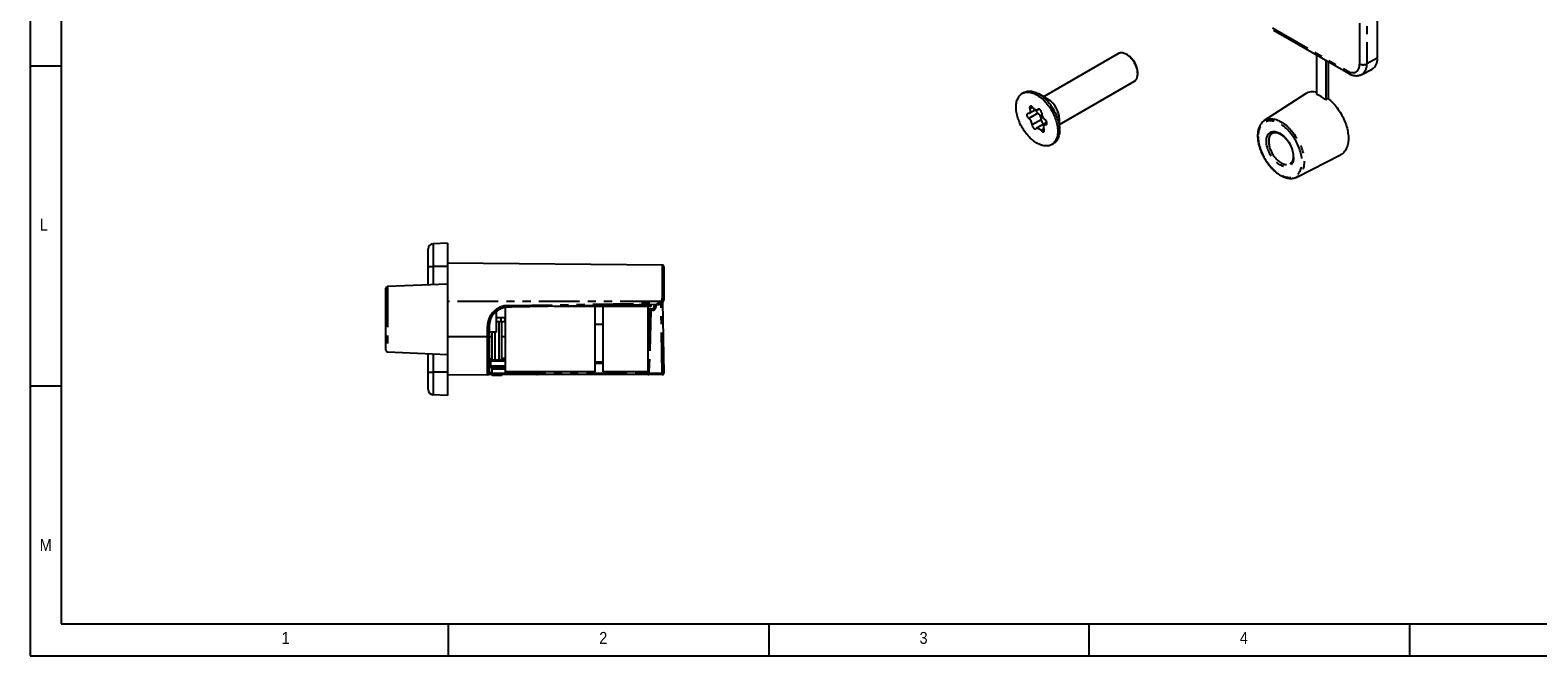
# Model space of a CAD drawing. Extents: x 5 to 844, y 5 to 589.
# Tile 1 of 25: x 5 to 241, y 5 to 103. Entities that reach past the tile are written whole.
import ezdxf

# ---------------------------------------------------------------- set-up
doc = ezdxf.new("R2010")
doc.units = 0
doc.header["$PDSIZE"] = -1
doc.linetypes.add('SLD-DURCHGEHEND', pattern=[0])
doc.linetypes.add('SLD-PHANTOM', pattern=[12.7, 6.35, -1.27, 1.27, -1.27, 1.27, -1.27])
doc.layers.get('0').update_dxf_attribs({"linetype": 'CONTINUOUS'})
doc.styles.add('SLDTEXTSTYLE2', font='GOTHIC.TTF', dxfattribs={"width": 0.913})

msp = doc.modelspace()

# ---------------------------------------------------------------- linework, layer by layer
at = {"color": 7, "linetype": 'SLD-DURCHGEHEND'}
for p, q in [((5.175, 589), (5.175, 4.92)), ((10, 583.92), (10, 9.92)), ((215.471, 190.452), (215.471, 98.183)), ((199.281, 102.577), (210.948, 95.842)), ((175.05, 98.927), (163.37, 92.184)), ((5.175, 97), (10, 97)), ((176.477, 98.701), (176.3, 98.803)), ((206.022, 92.525), (206.022, 98.686)), ((207.412, 97.884), (207.412, 91.722)), ((207.777, 97.672), (207.777, 91.935)), ((165.87, 87.854), (177.55, 94.597)), ((178.068, 95.741), (178.068, 95.945)), ((213.035, 95.663), (214.662, 96.49)), ((160.317, 92.847), (160.035, 92.683)), ((164.103, 91.761), (162.618, 92.619)), ((204.237, 92.639), (197.828, 88.468)), ((207.777, 91.935), (207.412, 91.722)), ((161.118, 89.6), (162.069, 90.149)), ((162.419, 90.135), (162.622, 90.252)), ((163.664, 88.081), (162.25, 87.265)), ((163.899, 88), (163.551, 87.799)), ((165.87, 86.985), (165.87, 88.7)), ((164.634, 84.716), (164.917, 84.879)), ((202.917, 79.653), (209.734, 83.117)), ((202.929, 79.66), (202.917, 79.653)), ((67.308, 65.705), (67.308, 68.439)), ((70.308, 69.336), (68.073, 69.239)), ((70.308, 69.336), (70.308, 65.705)), ((103.86, 65.908), (70.308, 66.201)), ((67.308, 62.824), (67.308, 65.705)), ((70.308, 65.705), (70.308, 62.955)), ((104.108, 65.658), (104.108, 60.738)), ((60.708, 52.614), (60.708, 62.297)), ((70.308, 62.955), (60.947, 62.547)), ((70.308, 62.955), (70.308, 51.955)), ((79.358, 49.255), (79.358, 59.306)), ((80.306, 59.34), (79.808, 59.34)), ((103.126, 59.738), (80.31, 59.34)), ((93.368, 59.455), (86.921, 59.455)), ((93.368, 49.255), (93.368, 59.455)), ((94.648, 59.455), (93.368, 59.455)), ((94.648, 49.255), (94.648, 59.455)), ((101.638, 59.455), (94.648, 59.455)), ((101.638, 49.255), (101.638, 59.455)), ((102.108, 59.455), (101.638, 59.455)), ((101.638, 59.107), (102.069, 59.107)), ((101.638, 51.953), (101.819, 58.864)), ((102.069, 59.107), (102.36, 59.107)), ((102.108, 59.455), (102.108, 59.72)), ((102.61, 59.355), (102.614, 59.729)), ((103.91, 60.145), (104.104, 49.062)), ((77.968, 55.455), (77.968, 58.709)), ((79.358, 57.655), (77.968, 57.655)), ((78.708, 57.055), (77.968, 57.055)), ((78.388, 51.13), (78.388, 57.055)), ((78.708, 57.055), (78.708, 57.655)), ((79.338, 57.055), (78.708, 57.055)), ((78.828, 51.127), (78.828, 57.055)), ((79.338, 57.055), (79.338, 57.655)), ((94.648, 56.655), (93.368, 56.655)), ((76.808, 56.34), (76.808, 54.705)), ((77.968, 55.455), (76.808, 55.455)), ((76.808, 54.705), (76.808, 49.014)), ((77.308, 51.14), (77.308, 55.455)), ((77.748, 51.136), (77.748, 55.455)), ((60.947, 52.364), (70.308, 51.955)), ((67.308, 49.205), (67.308, 52.086)), ((70.308, 51.955), (70.308, 49.205)), ((77.06, 51.142), (76.808, 51.144)), ((79.358, 49.955), (77.058, 49.955)), ((77.06, 51.142), (79.358, 51.122)), ((77.308, 49.657), (77.308, 49.955)), ((77.308, 49.057), (77.308, 49.657)), ((77.558, 49.907), (79.308, 49.907)), ((78.828, 49.907), (78.828, 49.955)), ((79.308, 49.907), (79.358, 49.907)), ((93.368, 50.807), (94.648, 50.807)), ((67.308, 46.471), (67.308, 49.205)), ((70.308, 49.205), (70.308, 45.574)), ((76.56, 48.764), (70.308, 48.71)), ((76.775, 48.892), (77.308, 48.899)), ((77.308, 48.655), (77.308, 49.057)), ((78.828, 48.655), (77.308, 48.655)), ((79.308, 48.807), (77.558, 48.807)), ((78.828, 48.655), (78.828, 48.807)), ((101.062, 48.807), (79.308, 48.807)), ((93.368, 49.255), (79.358, 49.255)), ((101.638, 49.255), (94.648, 49.255)), ((101.773, 48.807), (101.062, 48.807)), ((103.854, 48.807), (101.773, 48.807)), ((10, 47), (5.175, 47)), ((70.308, 45.574), (68.073, 45.672)), ((10, 9.92), (831.001, 9.92)), ((70.5, 4.92), (70.5, 9.92)), ((120.5, 9.92), (120.5, 4.92)), ((170.5, 4.92), (170.5, 9.92)), ((220.5, 9.92), (220.5, 4.92)), ((5.175, 4.92), (836, 4.92))]:
    msp.add_line(p, q, dxfattribs=at)
at = {"color": 7, "linetype": 'SLD-PHANTOM'}
for p, q in [((212.716, 97.325), (212.716, 189.594)), ((213.822, 189.58), (213.822, 97.311)), ((199.115, 102.944), (210.783, 96.208)), ((215.471, 98.183), (213.822, 97.311)), ((162.479, 89.613), (161.065, 88.797)), ((161.65, 90.54), (161.223, 90.293)), ((162.584, 90.249), (162.492, 90.196)), ((163.008, 88.594), (161.594, 87.777)), ((163.425, 87.173), (162.976, 86.914)), ((163.876, 87.927), (163.717, 87.836)), ((68.073, 69.239), (68.073, 65.705)), ((103.86, 60.762), (103.86, 65.908)), ((67.308, 65.705), (68.073, 65.705)), ((70.308, 65.705), (68.073, 65.705)), ((68.073, 65.705), (68.073, 62.858)), ((60.947, 62.547), (60.947, 52.364)), ((103.638, 60.205), (70.308, 60.205)), ((79.81, 59.59), (80.308, 59.59)), ((80.308, 59.59), (103.123, 59.988)), ((101.819, 58.864), (102.056, 58.858)), ((102.056, 58.858), (101.852, 51.085)), ((102.347, 58.858), (102.056, 58.858)), ((102.851, 59.733), (102.847, 59.353)), ((103.841, 49.058), (103.651, 59.898)), ((76.56, 54.705), (70.308, 54.705)), ((76.56, 54.705), (76.56, 56.34)), ((76.56, 56.34), (76.808, 56.34)), ((76.56, 48.764), (76.56, 54.705)), ((76.56, 54.705), (76.808, 54.705)), ((77.308, 54.705), (76.808, 54.705)), ((79.358, 54.705), (78.828, 54.705)), ((68.073, 52.053), (68.073, 49.205)), ((76.808, 50.896), (77.058, 50.892)), ((76.808, 50.205), (77.058, 50.205)), ((76.822, 51.322), (77.308, 51.32)), ((77.06, 51.142), (77.058, 50.892)), ((77.058, 50.892), (77.058, 50.205)), ((79.358, 50.872), (77.058, 50.892)), ((77.058, 50.205), (77.058, 49.955)), ((77.058, 50.205), (79.358, 50.205)), ((79.308, 49.657), (77.308, 49.657)), ((79.308, 49.907), (79.308, 49.657)), ((79.308, 49.657), (79.308, 49.057)), ((79.358, 49.657), (79.308, 49.657)), ((94.648, 50.557), (93.368, 50.557)), ((101.638, 51.091), (101.852, 51.085)), ((101.638, 50.543), (101.799, 50.539)), ((101.799, 50.539), (101.76, 49.058)), ((67.308, 49.205), (68.073, 49.205)), ((70.308, 49.205), (68.073, 49.205)), ((68.073, 49.205), (68.073, 45.672)), ((77.308, 49.057), (79.308, 49.057)), ((79.308, 49.057), (101.062, 49.057)), ((79.308, 48.807), (79.308, 49.057)), ((101.062, 49.057), (101.067, 49.255)), ((101.062, 49.057), (101.536, 49.064)), ((101.062, 48.807), (101.062, 49.057)), ((101.536, 49.064), (101.541, 49.255)), ((101.536, 49.064), (101.76, 49.058)), ((101.76, 49.058), (103.841, 49.058))]:
    msp.add_line(p, q, dxfattribs=at)
at = {"color": 7, "linetype": 'SLD-DURCHGEHEND', "flags": 128}
for points in [[(177.55, 94.597), (177.636, 94.654), (177.719, 94.725), (177.794, 94.808), (177.86, 94.902), (177.918, 95.006), (177.967, 95.12), (178.006, 95.243), (178.036, 95.374), (178.056, 95.514), (178.066, 95.66), (178.067, 95.812), (178.057, 95.97), (178.038, 96.132), (178.009, 96.298), (177.97, 96.466), (177.922, 96.636), (177.865, 96.807), (177.799, 96.977), (177.725, 97.146), (177.643, 97.313), (177.553, 97.477), (177.457, 97.637), (177.354, 97.792), (177.245, 97.942), (177.13, 98.084), (177.011, 98.22), (176.888, 98.347), (176.762, 98.465), (176.633, 98.574), (176.503, 98.672), (176.371, 98.76), (176.239, 98.837), (176.107, 98.902), (175.976, 98.955), (175.847, 98.996), (175.721, 99.025), (175.598, 99.04), (175.478, 99.043), (175.364, 99.034), (175.254, 99.011), (175.151, 98.976), (175.053, 98.929), (175.05, 98.927)], [(159.267, 91.721), (159.331, 91.876), (159.404, 92.021), (159.485, 92.156), (159.575, 92.281), (159.673, 92.396), (159.779, 92.499), (159.893, 92.591), (160.014, 92.672), (160.142, 92.74), (160.277, 92.796), (160.417, 92.841), (160.564, 92.873), (160.715, 92.892), (160.872, 92.899), (161.033, 92.893), (161.197, 92.875), (161.365, 92.845), (161.536, 92.802), (161.71, 92.746), (161.885, 92.679), (162.062, 92.6), (162.239, 92.509), (162.417, 92.407), (162.594, 92.294), (162.771, 92.17), (162.946, 92.035), (163.12, 91.891), (163.291, 91.737), (163.459, 91.575), (163.624, 91.403), (163.786, 91.224), (163.942, 91.037), (164.094, 90.843), (164.241, 90.642), (164.382, 90.436), (164.517, 90.225), (164.646, 90.009), (164.767, 89.789), (164.881, 89.566), (164.988, 89.34), (165.087, 89.112), (165.177, 88.884), (165.259, 88.654), (165.333, 88.425), (165.397, 88.196), (165.452, 87.97), (165.498, 87.745), (165.535, 87.523), (165.562, 87.305), (165.579, 87.09), (165.587, 86.881), (165.585, 86.677), (165.573, 86.479), (165.551, 86.288), (165.52, 86.104), (165.48, 85.927), (165.43, 85.759), (165.371, 85.6), (165.303, 85.45), (165.225, 85.309), (165.14, 85.179), (165.046, 85.059), (164.943, 84.95), (164.833, 84.853), (164.716, 84.767), (164.592, 84.692), (164.46, 84.63), (164.323, 84.579), (164.179, 84.541), (164.03, 84.515), (163.876, 84.502), (163.717, 84.502), (163.554, 84.513), (163.388, 84.538), (163.218, 84.575), (163.046, 84.624), (162.872, 84.685), (162.696, 84.758), (162.519, 84.843), (162.341, 84.94), (162.163, 85.048), (161.986, 85.166), (161.81, 85.295), (161.636, 85.435), (161.463, 85.584), (161.293, 85.742), (161.127, 85.909), (160.963, 86.085), (160.804, 86.268), (160.65, 86.459), (160.501, 86.656), (160.357, 86.86), (160.218, 87.069), (160.087, 87.282), (159.962, 87.5), (159.844, 87.722), (159.733, 87.946), (159.63, 88.173), (159.536, 88.401), (159.449, 88.63), (159.372, 88.86), (159.303, 89.089), (159.243, 89.317), (159.192, 89.542), (159.151, 89.766), (159.119, 89.986), (159.097, 90.202), (159.085, 90.414), (159.082, 90.621), (159.089, 90.822), (159.106, 91.017), (159.132, 91.205), (159.168, 91.385), (159.213, 91.557), (159.267, 91.721)], [(160.317, 92.847), (160.425, 92.903), (160.56, 92.96), (160.7, 93.004), (160.847, 93.036), (160.998, 93.055), (161.155, 93.062), (161.315, 93.057), (161.48, 93.038), (161.648, 93.008), (161.819, 92.965), (161.993, 92.91), (162.168, 92.842), (162.345, 92.763), (162.522, 92.672), (162.7, 92.57), (162.877, 92.457), (163.054, 92.333), (163.229, 92.199), (163.403, 92.054), (163.574, 91.901), (163.742, 91.738), (163.907, 91.566), (164.068, 91.387), (164.225, 91.2), (164.377, 91.006), (164.524, 90.805), (164.665, 90.599), (164.8, 90.388), (164.928, 90.172), (165.05, 89.952), (165.164, 89.729), (165.271, 89.503), (165.37, 89.276), (165.46, 89.047), (165.542, 88.817), (165.616, 88.588), (165.68, 88.36), (165.735, 88.133), (165.781, 87.908), (165.818, 87.686), (165.845, 87.468), (165.862, 87.254), (165.87, 87.044), (165.868, 86.84), (165.856, 86.642), (165.834, 86.451), (165.803, 86.267), (165.763, 86.09), (165.713, 85.922), (165.654, 85.763), (165.585, 85.613), (165.508, 85.473), (165.423, 85.342), (165.328, 85.223), (165.226, 85.114), (165.116, 85.016), (164.999, 84.93), (164.917, 84.879)], [(207.777, 91.935), (207.968, 91.778), (208.157, 91.612), (208.343, 91.436), (208.525, 91.252), (208.704, 91.059), (208.879, 90.859), (209.049, 90.651), (209.215, 90.436), (209.375, 90.215), (209.529, 89.988), (209.677, 89.756), (209.818, 89.519), (209.953, 89.278), (210.08, 89.034), (210.2, 88.787), (210.311, 88.538), (210.415, 88.288), (210.51, 88.036), (210.597, 87.784), (210.675, 87.533), (210.743, 87.282), (210.803, 87.034), (210.853, 86.787), (210.893, 86.543), (210.924, 86.303), (210.946, 86.067), (210.957, 85.836), (210.959, 85.609), (210.951, 85.389), (210.933, 85.175), (210.906, 84.968), (210.868, 84.768), (210.822, 84.577), (210.766, 84.394), (210.7, 84.219), (210.626, 84.054), (210.542, 83.899), (210.45, 83.754), (210.349, 83.619), (210.24, 83.495), (210.123, 83.382), (209.999, 83.281), (209.867, 83.192), (209.734, 83.117)], [(160.952, 89.563), (160.903, 89.56), (160.859, 89.543), (160.823, 89.515), (160.795, 89.475), (160.776, 89.425), (160.766, 89.366), (160.766, 89.301), (160.777, 89.231), (160.797, 89.158), (160.826, 89.086), (160.863, 89.015), (160.906, 88.949), (160.956, 88.89), (161.009, 88.838), (161.065, 88.797)], [(161.223, 90.293), (161.252, 90.195), (161.272, 90.1), (161.282, 90.007), (161.282, 89.92), (161.271, 89.839), (161.251, 89.767), (161.221, 89.704), (161.182, 89.652), (161.135, 89.611), (161.08, 89.582), (161.019, 89.566), (160.952, 89.563)], [(161.692, 90.486), (161.644, 90.547), (161.591, 90.6), (161.536, 90.644), (161.479, 90.676), (161.424, 90.697), (161.371, 90.705), (161.322, 90.7), (161.28, 90.682), (161.244, 90.653), (161.216, 90.612), (161.198, 90.561), (161.189, 90.501), (161.191, 90.436), (161.202, 90.365), (161.223, 90.293)], [(162.492, 90.196), (162.447, 90.153), (162.393, 90.121), (162.333, 90.103), (162.268, 90.097), (162.197, 90.105), (162.124, 90.126), (162.049, 90.159), (161.973, 90.204), (161.898, 90.26), (161.826, 90.327), (161.757, 90.402), (161.692, 90.486)], [(163.075, 89.622), (163.076, 89.687), (163.066, 89.756), (163.047, 89.828), (163.019, 89.901), (162.983, 89.972), (162.939, 90.038), (162.89, 90.099), (162.837, 90.151), (162.782, 90.194), (162.725, 90.225), (162.67, 90.245), (162.617, 90.252), (162.569, 90.246), (162.527, 90.227), (162.492, 90.196)], [(161.594, 87.777), (161.593, 87.713), (161.603, 87.643), (161.622, 87.571), (161.65, 87.498), (161.686, 87.427), (161.73, 87.361), (161.778, 87.3), (161.832, 87.248), (161.887, 87.205), (161.944, 87.174), (161.999, 87.154), (162.051, 87.148), (162.1, 87.154), (162.142, 87.172), (162.177, 87.203)], [(162.177, 87.203), (162.222, 87.247), (162.276, 87.278), (162.336, 87.296), (162.401, 87.302), (162.472, 87.294), (162.545, 87.274), (162.62, 87.241), (162.696, 87.195), (162.77, 87.139), (162.843, 87.072), (162.912, 86.997), (162.976, 86.914)], [(162.976, 86.914), (163.025, 86.853), (163.078, 86.799), (163.133, 86.756), (163.19, 86.723), (163.245, 86.702), (163.298, 86.694), (163.347, 86.699), (163.389, 86.717), (163.425, 86.747), (163.452, 86.788), (163.471, 86.839), (163.479, 86.898), (163.478, 86.964), (163.467, 87.034), (163.446, 87.106)], [(163.446, 87.106), (163.417, 87.204), (163.397, 87.3), (163.387, 87.392), (163.387, 87.479), (163.398, 87.56), (163.418, 87.632), (163.448, 87.695), (163.487, 87.748), (163.534, 87.789), (163.589, 87.817), (163.65, 87.833), (163.717, 87.836)], [(163.717, 87.836), (163.766, 87.84), (163.809, 87.856), (163.846, 87.885), (163.874, 87.925), (163.893, 87.975), (163.903, 88.033), (163.902, 88.099), (163.892, 88.168), (163.872, 88.241), (163.843, 88.313), (163.806, 88.384), (163.762, 88.45), (163.713, 88.51), (163.66, 88.561), (163.604, 88.603)]]:
    msp.add_lwpolyline(points, dxfattribs=at)
at = {"color": 7, "linetype": 'SLD-PHANTOM', "flags": 128}
for points in [[(210.783, 96.208), (210.921, 96.134), (211.058, 96.072), (211.194, 96.022), (211.327, 95.984), (211.458, 95.959), (211.586, 95.946), (211.709, 95.946), (211.828, 95.959), (211.941, 95.985), (212.049, 96.023), (212.15, 96.073), (212.244, 96.135), (212.33, 96.209), (212.409, 96.295), (212.479, 96.391), (212.541, 96.498), (212.594, 96.615), (212.638, 96.741), (212.672, 96.876), (212.696, 97.018), (212.711, 97.168), (212.716, 97.325)], [(196.859, 85.985), (196.863, 85.771), (196.878, 85.553), (196.902, 85.331), (196.936, 85.104), (196.979, 84.875), (197.032, 84.643), (197.094, 84.409), (197.165, 84.174), (197.244, 83.939), (197.333, 83.704), (197.429, 83.47), (197.534, 83.237), (197.647, 83.007), (197.767, 82.779), (197.894, 82.555), (198.028, 82.335), (198.168, 82.119), (198.314, 81.909), (198.466, 81.705), (198.623, 81.508), (198.785, 81.317), (198.951, 81.134), (199.121, 80.96), (199.294, 80.794), (199.47, 80.637), (199.648, 80.49), (199.828, 80.352), (200.009, 80.225), (200.191, 80.109), (200.373, 80.004), (200.555, 79.91), (200.736, 79.828), (200.916, 79.757), (201.095, 79.699), (201.27, 79.653), (201.443, 79.619), (201.613, 79.598), (201.779, 79.589), (201.941, 79.592), (202.098, 79.609), (202.25, 79.637), (202.396, 79.678), (202.537, 79.732), (202.67, 79.797), (202.798, 79.875), (202.918, 79.964), (203.03, 80.064), (203.135, 80.176), (203.232, 80.299), (203.32, 80.432), (203.4, 80.575), (203.471, 80.728), (203.532, 80.89), (203.585, 81.061), (203.628, 81.241), (203.662, 81.428), (203.686, 81.623), (203.701, 81.824), (203.706, 82.032), (203.701, 82.245), (203.686, 82.463), (203.662, 82.686), (203.628, 82.912), (203.585, 83.142), (203.532, 83.374), (203.471, 83.607), (203.4, 83.842), (203.32, 84.077), (203.232, 84.313), (203.135, 84.547), (203.03, 84.779), (202.918, 85.01), (202.798, 85.238), (202.67, 85.462), (202.537, 85.682), (202.396, 85.897), (202.25, 86.107), (202.098, 86.311), (201.941, 86.509), (201.779, 86.699), (201.613, 86.882), (201.443, 87.057), (201.27, 87.223), (201.095, 87.38), (200.916, 87.527), (200.736, 87.664), (200.555, 87.791), (200.373, 87.908), (200.191, 88.013), (200.009, 88.107), (199.828, 88.189), (199.648, 88.259), (199.47, 88.318), (199.294, 88.364), (199.121, 88.398), (198.951, 88.419), (198.785, 88.428), (198.623, 88.424), (198.466, 88.408), (198.314, 88.379), (198.168, 88.338), (198.028, 88.285), (197.894, 88.219), (197.767, 88.142), (197.647, 88.053), (197.534, 87.952), (197.429, 87.841), (197.333, 87.718), (197.244, 87.585), (197.165, 87.442), (197.094, 87.289), (197.032, 87.126), (196.979, 86.955), (196.936, 86.776), (196.902, 86.588), (196.878, 86.394), (196.863, 86.192), (196.859, 85.985)], [(197.828, 88.468), (197.889, 88.505), (198.024, 88.577), (198.165, 88.637), (198.312, 88.685), (198.466, 88.72), (198.624, 88.743), (198.788, 88.753), (198.956, 88.751), (199.128, 88.736), (199.303, 88.709), (199.482, 88.669), (199.663, 88.617), (199.846, 88.553), (200.032, 88.477), (200.218, 88.389), (200.404, 88.29), (200.591, 88.179), (200.778, 88.057), (200.964, 87.925), (201.148, 87.782), (201.33, 87.63), (201.51, 87.468), (201.687, 87.297), (201.861, 87.117), (202.031, 86.929), (202.197, 86.734), (202.358, 86.531), (202.514, 86.322), (202.664, 86.107), (202.809, 85.887), (202.947, 85.662), (203.078, 85.432), (203.202, 85.199), (203.319, 84.963), (203.428, 84.725), (203.529, 84.485), (203.622, 84.244), (203.706, 84.003), (203.782, 83.762), (203.848, 83.522), (203.905, 83.283), (203.953, 83.047), (203.992, 82.813), (204.021, 82.583), (204.04, 82.357), (204.05, 82.136), (204.05, 81.92), (204.04, 81.71), (204.021, 81.507), (203.992, 81.31), (203.953, 81.121), (203.905, 80.941), (203.848, 80.768), (203.782, 80.605), (203.706, 80.451), (203.622, 80.307), (203.529, 80.173), (203.428, 80.05), (203.319, 79.937), (203.202, 79.836), (203.078, 79.747), (202.947, 79.669), (202.929, 79.66)], [(198.153, 85.237), (198.158, 85.401), (198.172, 85.557), (198.196, 85.707), (198.23, 85.849), (198.273, 85.983), (198.325, 86.107), (198.387, 86.222), (198.456, 86.327), (198.535, 86.422), (198.621, 86.505), (198.714, 86.577), (198.815, 86.637), (198.923, 86.685), (199.036, 86.721), (199.156, 86.745), (199.28, 86.756), (199.41, 86.755), (199.543, 86.741), (199.679, 86.714), (199.818, 86.676), (199.96, 86.625), (200.103, 86.562), (200.246, 86.487), (200.39, 86.402), (200.533, 86.305), (200.675, 86.198), (200.816, 86.08), (200.954, 85.954), (201.089, 85.818), (201.22, 85.674), (201.347, 85.523), (201.469, 85.365), (201.585, 85.2), (201.696, 85.03), (201.8, 84.856), (201.898, 84.677), (201.988, 84.496), (202.07, 84.312), (202.144, 84.127), (202.209, 83.941), (202.266, 83.756), (202.314, 83.572), (202.352, 83.389), (202.381, 83.21), (202.4, 83.034), (202.41, 82.863), (202.41, 82.697), (202.4, 82.537), (202.381, 82.383), (202.352, 82.237), (202.314, 82.099), (202.266, 81.97), (202.209, 81.85), (202.144, 81.74), (202.07, 81.641), (201.988, 81.552), (201.898, 81.474), (201.8, 81.408), (201.696, 81.354), (201.585, 81.312), (201.469, 81.282), (201.347, 81.264), (201.22, 81.26), (201.089, 81.267), (200.954, 81.287), (200.816, 81.32), (200.675, 81.365), (200.533, 81.422), (200.39, 81.49), (200.246, 81.571), (200.103, 81.662), (199.96, 81.764), (199.818, 81.876), (199.679, 81.998), (199.543, 82.129), (199.41, 82.269), (199.28, 82.417), (199.156, 82.572), (199.036, 82.733), (198.923, 82.901), (198.815, 83.073), (198.714, 83.25), (198.621, 83.43), (198.535, 83.613), (198.456, 83.797), (198.387, 83.983), (198.325, 84.168), (198.273, 84.353), (198.23, 84.536), (198.196, 84.717), (198.172, 84.895), (198.158, 85.069), (198.153, 85.237)], [(199.044, 86.481), (199.026, 86.469), (198.937, 86.399), (198.855, 86.318), (198.781, 86.227), (198.716, 86.124), (198.659, 86.012), (198.612, 85.89), (198.573, 85.759), (198.544, 85.62), (198.525, 85.474), (198.515, 85.321), (198.515, 85.162), (198.525, 84.997), (198.544, 84.829), (198.573, 84.656), (198.612, 84.481), (198.659, 84.304), (198.716, 84.127), (198.781, 83.949), (198.855, 83.772), (198.937, 83.596), (199.026, 83.424), (199.123, 83.254), (199.226, 83.089), (199.336, 82.93), (199.451, 82.776), (199.571, 82.628), (199.696, 82.488), (199.824, 82.357), (199.956, 82.233), (200.09, 82.12), (200.226, 82.016), (200.363, 81.923), (200.501, 81.84), (200.639, 81.769), (200.775, 81.71), (200.911, 81.663), (201.044, 81.628), (201.174, 81.605), (201.3, 81.595), (201.423, 81.597), (201.541, 81.612), (201.653, 81.639), (201.759, 81.679), (201.804, 81.7)], [(101.638, 58.765), (101.672, 58.773), (101.715, 58.785), (101.751, 58.799), (101.78, 58.814), (101.801, 58.83), (101.814, 58.847), (101.819, 58.864)]]:
    msp.add_lwpolyline(points, dxfattribs=at)
at = {"color": 7, "linetype": 'SLD-DURCHGEHEND'}
for centre, radius, start, end in [((174.625, 95.795), 3.446, 2.49994, 57.49469), ((213.698, 97.991), 1.784, 302.72592, 6.19608), ((205.376, 90.727), 2.225, 73.12858, 120.79339), ((204.177, 87.724), 5.143, 51.02955, 68.97583), ((162.885, 90.194), 0.708, 186.92795, 235.10387), ((161.798, 88.613), 1.21, 359.10435, 55.74879), ((164.285, 89.603), 1.21, 179.10435, 235.74879), ((162.051, 88.536), 3.823, 2.45378, 57.54084), ((160.384, 87.796), 1.21, 359.10435, 55.74879), ((163.618, 88.555), 0.611, 176.34937, 255.11639), ((163.816, 87.789), 0.329, 74.98351, 117.60284), ((68.108, 68.439), 0.8, 92.5, 180), ((103.858, 65.658), 0.25, 0, 89.5), ((60.958, 62.297), 0.25, 92.5, 180), ((79.808, 56.34), 3, 90, 180), ((80.306, 59.59), 0.25, 270, 271), ((102.069, 58.857), 0.25, 90, 178.5), ((102.36, 59.357), 0.25, 270, 359.5), ((103.108, 60.738), 1, 271, 314.74368), ((101.496, 56.057), 0.25, 304.78081, 358.5), ((60.958, 52.614), 0.25, 180, 267.5), ((77.058, 51.392), 0.25, 180, 269.5), ((77.058, 49.705), 0.25, 90, 180), ((77.558, 49.657), 0.25, 90, 180), ((76.558, 49.014), 0.25, 270.5, 0), ((77.558, 49.057), 0.25, 180, 270), ((103.854, 49.057), 0.25, 270, 1), ((68.108, 46.471), 0.8, 180, 267.5)]:
    msp.add_arc(centre, radius, start, end, dxfattribs=at)
at = {"color": 7, "linetype": 'SLD-PHANTOM'}
for centre, radius, start, end in [((213.283, 98.42), 1.234, 242.63876, 295.91787), ((212.109, 97.117), 1.724, 302.44777, 6.43423), ((211.181, 96.168), 0.401, 174.22388, 234.45351), ((79.81, 56.34), 3.25, 90, 180), ((72.647, 59.527), 7.164, 358.50021, 0.49983), ((73.144, 59.527), 7.164, 358.50021, 0.49983), ((73.147, 59.402), 7.164, 359.50031, 1.49973), ((103.258, 58.92), 1.204, 171.04102, 182.96103), ((103.55, 58.92), 1.204, 171.04102, 182.96103), ((102.347, 59.358), 0.5, 270, 359.5), ((102.235, -4.194), 63.55, 89.44842, 89.66202), ((103.11, 60.738), 0.75, 271, 314.74368), ((95.962, 59.801), 7.164, 359.50031, 1.49973), ((96.578, 53.121), 10.002, 43.67466, 45.09807), ((103.921, 60.112), 0.654, 73.38854, 95.35504), ((101.695, 59.598), 0.984, 266.66838, 276.84906), ((101.665, 56.303), 0.742, 267.95056, 275.25686), ((101.78, 49.051), 0.244, 177.1348, 268.37039), ((102.967, 48.995), 1.208, 177.03621, 188.94535), ((105.047, 48.995), 1.208, 177.03621, 188.94535), ((104.437, 18.638), 30.425, 90.628, 91.12341)]:
    msp.add_arc(centre, radius, start, end, dxfattribs=at)
msp.add_ellipse((-231.253, 54.705), major_axis=(479.938, 0), ratio=0.0151169, start_param=5.4093321, end_param=5.4106915, dxfattribs=at)
at = {"color": 7, "linetype": 'SLD-DURCHGEHEND'}
for points, knots in [([(210.948, 95.842), (210.978, 95.825), (211.063, 95.777), (211.204, 95.707), (211.372, 95.636), (211.541, 95.576), (211.71, 95.53), (211.878, 95.496), (212.044, 95.476), (212.206, 95.469), (212.366, 95.475), (212.52, 95.494), (212.67, 95.524), (212.814, 95.567), (212.935, 95.613), (213.006, 95.65), (213.033, 95.664)], [0, 0, 0, 0, 0.0443111, 0.1251261, 0.205917, 0.2862626, 0.3658713, 0.4444572, 0.5217824, 0.5976929, 0.6721346, 0.7451505, 0.8168624, 0.8874494, 0.9571275, 1, 1, 1, 1]), ([(197.826, 88.466), (197.823, 88.464), (197.776, 88.436), (197.692, 88.372), (197.575, 88.273), (197.466, 88.164), (197.364, 88.045), (197.269, 87.916), (197.182, 87.778), (197.103, 87.631), (197.033, 87.475), (196.971, 87.311), (196.917, 87.139), (196.873, 86.959), (196.837, 86.772), (196.811, 86.579), (196.793, 86.38), (196.786, 86.215), (196.786, 86.116), (196.785, 86.087)], [0, 0, 0, 0, 0.00476002, 0.06756765, 0.13042349, 0.19343228, 0.25668428, 0.32024827, 0.38416724, 0.44845711, 0.5131087, 0.57809232, 0.64336396, 0.708872, 0.77456321, 0.84038737, 0.90630018, 0.97226474, 1, 1, 1, 1]), ([(196.785, 86.087), (196.786, 86.05), (196.786, 85.943), (196.795, 85.762), (196.813, 85.545), (196.84, 85.324), (196.876, 85.1), (196.921, 84.874), (196.974, 84.647), (197.036, 84.418), (197.106, 84.188), (197.184, 83.959), (197.269, 83.73), (197.363, 83.501), (197.464, 83.275), (197.572, 83.05), (197.686, 82.828), (197.808, 82.609), (197.936, 82.393), (198.069, 82.182), (198.209, 81.975), (198.354, 81.774), (198.504, 81.577), (198.658, 81.387), (198.817, 81.204), (198.98, 81.027), (199.147, 80.858), (199.317, 80.696), (199.489, 80.543), (199.664, 80.398), (199.842, 80.262), (200.021, 80.135), (200.201, 80.018), (200.383, 79.911), (200.564, 79.814), (200.746, 79.728), (200.928, 79.652), (201.109, 79.588), (201.288, 79.535), (201.466, 79.493), (201.641, 79.463), (201.814, 79.445), (201.983, 79.439), (202.149, 79.444), (202.31, 79.461), (202.466, 79.49), (202.617, 79.53), (202.762, 79.582), (202.867, 79.626), (202.92, 79.656), (202.93, 79.661)], [0, 0, 0, 0, 0.0113981, 0.0329356, 0.0544644, 0.0759838, 0.097492, 0.118988, 0.1404717, 0.1619434, 0.1834038, 0.2048539, 0.2262949, 0.2477281, 0.2691549, 0.2905768, 0.3119953, 0.3334119, 0.3548281, 0.3762453, 0.3976647, 0.4190878, 0.4405163, 0.4619517, 0.4833954, 0.5048491, 0.526314, 0.5477915, 0.5692828, 0.5907887, 0.6123097, 0.6338461, 0.655397, 0.6769609, 0.6985351, 0.7201152, 0.7416924, 0.7632573, 0.7847978, 0.8062989, 0.8277436, 0.8491132, 0.8703892, 0.8915549, 0.9125983, 0.9335142, 0.9543058, 0.9749858, 0.9955757, 1, 1, 1, 1]), ([(199.044, 86.48), (199.048, 86.483), (199.079, 86.505), (199.141, 86.536), (199.232, 86.571), (199.328, 86.595), (199.43, 86.608), (199.535, 86.611), (199.645, 86.602), (199.758, 86.584), (199.874, 86.555), (199.993, 86.516), (200.115, 86.466), (200.238, 86.407), (200.363, 86.337), (200.489, 86.258), (200.615, 86.169), (200.74, 86.07), (200.865, 85.963), (200.988, 85.848), (201.108, 85.724), (201.226, 85.593), (201.34, 85.456), (201.451, 85.312), (201.557, 85.162), (201.657, 85.008), (201.753, 84.849), (201.842, 84.687), (201.925, 84.522), (202.001, 84.356), (202.07, 84.188), (202.131, 84.02), (202.185, 83.852), (202.231, 83.686), (202.269, 83.522), (202.299, 83.361), (202.321, 83.203), (202.334, 83.05), (202.339, 82.902), (202.337, 82.76), (202.326, 82.624), (202.307, 82.495), (202.282, 82.374), (202.249, 82.262), (202.209, 82.157), (202.163, 82.061), (202.11, 81.974), (202.051, 81.896), (201.986, 81.826), (201.913, 81.766), (201.853, 81.724), (201.815, 81.706), (201.805, 81.702)], [0, 0, 0, 0, 0.0038488, 0.0263793, 0.0490396, 0.0713982, 0.0932599, 0.1146118, 0.1355416, 0.1561614, 0.1765717, 0.1968512, 0.2170579, 0.2372323, 0.2573999, 0.2775748, 0.2977694, 0.3179907, 0.3382417, 0.3585228, 0.3788324, 0.3991681, 0.4195265, 0.4399039, 0.4602962, 0.4806993, 0.5011089, 0.5215206, 0.5419294, 0.5623303, 0.5827188, 0.6030907, 0.6234417, 0.6437677, 0.6640647, 0.6843294, 0.7045593, 0.7247529, 0.744911, 0.7650368, 0.7851382, 0.8052285, 0.8253226, 0.8454483, 0.8656478, 0.88598, 0.9065227, 0.9273723, 0.9486335, 0.9703916, 0.9926537, 1, 1, 1, 1]), ([(104.108, 60.738), (104.106, 60.683), (104.1, 60.571), (104.057, 60.409), (103.989, 60.255), (103.905, 60.127), (103.839, 60.057), (103.812, 60.028)], [0, 0, 0, 0, 0.2092057, 0.4244319, 0.6338591, 0.8493442, 1, 1, 1, 1])]:
    msp.add_open_spline(points, degree=3, knots=knots, dxfattribs=at)
at = {"color": 7, "linetype": 'SLD-PHANTOM'}
for points, knots in [([(101.638, 59.038), (101.647, 59.041), (101.709, 59.066), (101.831, 59.09), (101.965, 59.106), (102.045, 59.107), (102.067, 59.107), (102.069, 59.107)], [0, 0, 0, 0, 0.0658002, 0.4531523, 0.8458707, 0.9890283, 1, 1, 1, 1]), ([(103.638, 60.205), (103.659, 60.228), (103.708, 60.283), (103.771, 60.383), (103.822, 60.503), (103.854, 60.631), (103.858, 60.718), (103.86, 60.762)], [0, 0, 0, 0, 0.1488275, 0.3577927, 0.5725749, 0.7834695, 1, 1, 1, 1]), ([(78.828, 51.338), (78.847, 51.339), (78.909, 51.345), (79.011, 51.358), (79.134, 51.378), (79.251, 51.403), (79.323, 51.424), (79.358, 51.434)], [0, 0, 0, 0, 0.09904, 0.324038, 0.5504648, 0.7814993, 1, 1, 1, 1]), ([(79.358, 51.169), (79.324, 51.162), (79.246, 51.146), (79.158, 51.131), (79.104, 51.125), (79.1, 51.124)], [0, 0, 0, 0, 0.4073877, 0.9482838, 1, 1, 1, 1]), ([(101.852, 51.085), (101.85, 51.04), (101.845, 50.948), (101.826, 50.812), (101.806, 50.676), (101.801, 50.585), (101.799, 50.539)], [0, 0, 0, 0, 0.2494856, 0.499976, 0.7497118, 1, 1, 1, 1])]:
    msp.add_open_spline(points, degree=3, knots=knots, dxfattribs=at)
at = {"color": 1, "linetype": 'CONTINUOUS'}
msp.add_point((84.303, 48.832), dxfattribs=at)

# ---------------------------------------------------------------- texts
at = {"color": 7, "linetype": 'CONTINUOUS', "char_height": 1.852, "attachment_point": 1, "style": 'SLDTEXTSTYLE2'}
for s, insert in [('L', (6.667, 73.146)), ('M', (6.667, 23.146)), ('1', (44.427, 8.646)), ('2', (94.01, 8.646)), ('3', (144.01, 8.646)), ('4', (194.01, 8.646))]:
    msp.add_mtext(s, dxfattribs=dict(at, insert=insert))

doc.saveas('drawing.dxf')
